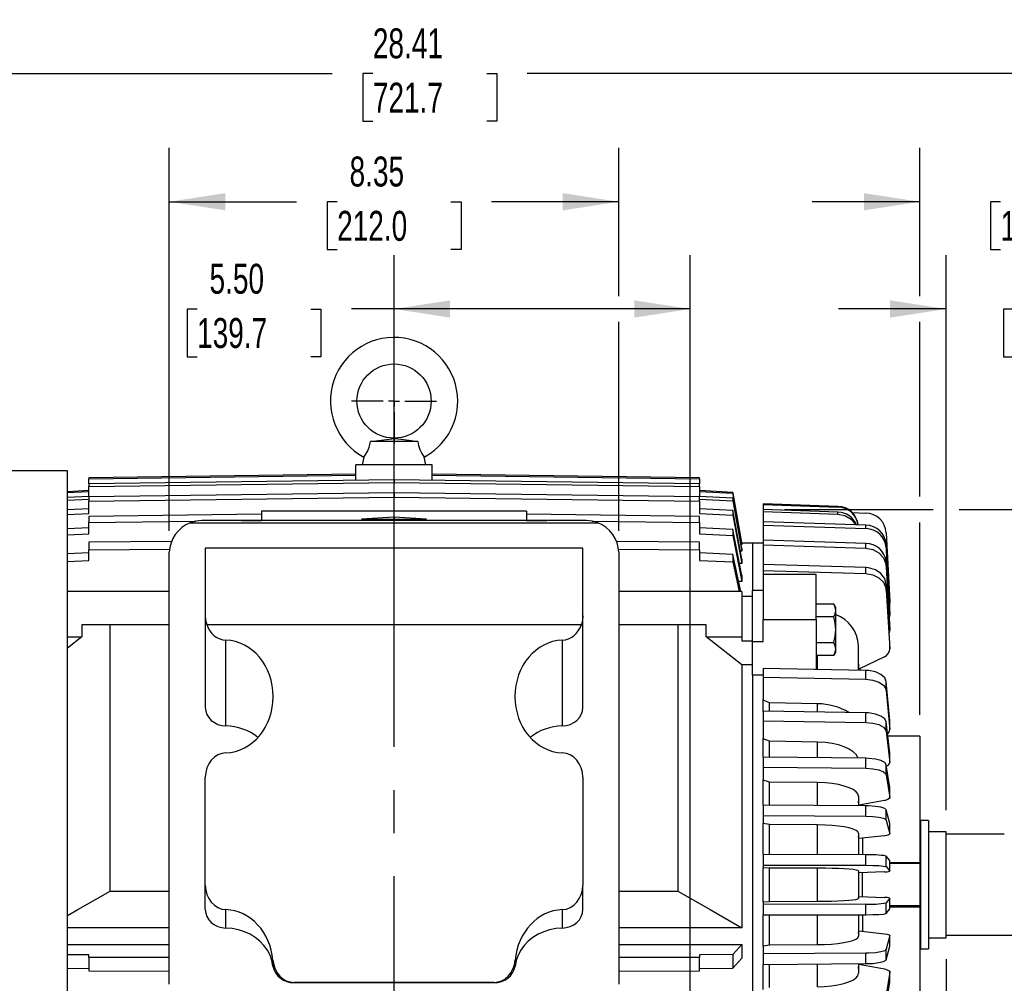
# Model space of a CAD drawing. Header units: inches. Extents: x 0 to 88, y 0 to 68.
# Tile 4 of 18: x 11.4 to 29.7, y 23.3 to 41.1. Entities that reach past the tile are written whole.
import ezdxf

# ---------------------------------------------------------------- set-up
doc = ezdxf.new("R2010")
doc.units = ezdxf.units.IN
doc.header["$LTSCALE"] = 8
doc.header["$MEASUREMENT"] = 0
doc.linetypes.add('CENTERX2', pattern=[0.8, 0.5, -0.1, 0.1, -0.1])
doc.layers.add('CENTER', color=40, linetype='CENTERX2')
doc.layers.add('DIMENSIONS', color=140, linetype='Continuous', lineweight=25)
doc.styles.add('SLDTEXTSTYLE0', font='TXT', dxfattribs={"width": 0.7})
doc.dimstyles.new('SLDDIMSTYLE1', dxfattribs={"dimtxt": 0.555556, "dimasz": 1.04, "dimexe": 0, "dimexo": 0.0625, "dimgap": 0.138889, "dimtad": 0, "dimtih": 1, "dimtoh": 1, "dimrnd": 1e-09, "dimzin": 4, "dimdsep": 46, "dimtxsty": 'SLDTEXTSTYLE0', "dimsah": 1, "dimcen": 0.09, "dimadec": 0, "dimazin": 1, "dimtfac": 1, "dimtofl": 0, "dimtmove": 0, "dimatfit": 3, "dimfxl": 0, "dimfrac": 2, "dimtolj": 1, "dimtzin": 12, "dimarcsym": 0})
doc.dimstyles.new('SLDDIMSTYLE2', dxfattribs={"dimtxt": 0.555556, "dimasz": 1.04, "dimexe": 0, "dimexo": 0.0625, "dimgap": 0.138889, "dimtad": 0, "dimtih": 1, "dimtoh": 1, "dimrnd": 1e-09, "dimzin": 12, "dimdsep": 46, "dimtxsty": 'SLDTEXTSTYLE0', "dimsah": 1, "dimcen": 0.09, "dimadec": 0, "dimazin": 3, "dimtfac": 1, "dimtofl": 0, "dimtmove": 0, "dimatfit": 3, "dimfxl": 0, "dimfrac": 2, "dimtolj": 1, "dimtzin": 12, "dimarcsym": 0})
doc.dimstyles.new('SLDDIMSTYLE3', dxfattribs={"dimtxt": 0.555556, "dimasz": 1.04, "dimexe": 0, "dimexo": 0.0625, "dimgap": 0.138889, "dimtad": 0, "dimtih": 1, "dimtoh": 1, "dimrnd": 1e-09, "dimzin": 12, "dimdsep": 46, "dimtxsty": 'SLDTEXTSTYLE0', "dimsah": 1, "dimcen": 0.09, "dimadec": 0, "dimazin": 3, "dimtfac": 1, "dimtmove": 0, "dimatfit": 0, "dimfxl": 0, "dimfrac": 2, "dimtolj": 1, "dimtzin": 12, "dimarcsym": 0})

# ---------------------------------------------------------------- blocks, each defined once
blk = doc.blocks.new('_D_1')
at = {"layer": 'DIMENSIONS'}
for p, q in [((18.322, 29.479), (18.322, 36.767)), ((23.822, 21.031), (23.822, 36.767)), ((14.665, 35.766), (14.478, 35.766)), ((14.478, 35.766), (14.478, 34.882)), ((16.778, 35.766), (16.965, 35.766)), ((16.965, 35.766), (16.965, 34.882)), ((18.322, 35.767), (17.531, 35.767)), ((23.822, 35.767), (18.322, 35.767)), ((14.478, 34.882), (14.665, 34.882)), ((16.965, 34.882), (16.778, 34.882))]:
    blk.add_line(p, q, dxfattribs=at)
for points in [[(18.322, 35.767), (19.362, 35.607), (19.362, 35.927)], [(23.822, 35.767), (22.782, 35.927), (22.782, 35.607)]]:
    blk.add_solid(points, dxfattribs=at)
at = {"layer": 'DIMENSIONS', "char_height": 0.5556, "attachment_point": 1, "style": 'SLDTEXTSTYLE0'}
for s, insert in [('5.50', (14.896, 36.606)), ('139.7', (14.665, 35.599))]:
    blk.add_mtext(s, dxfattribs=dict(at, insert=insert))
blk = doc.blocks.new('_D_2')
at = {"layer": 'DIMENSIONS'}
for p, q in [((28.572, 23.698), (28.572, 14.076)), ((23.822, 15.663), (23.822, 14.076)), ((23.822, 15.076), (28.572, 15.076)), ((28.572, 15.076), (29.231, 15.076)), ((29.984, 15.075), (29.798, 15.075)), ((29.798, 15.075), (29.798, 14.191)), ((32.098, 15.075), (32.284, 15.075)), ((32.284, 15.075), (32.284, 14.191)), ((29.798, 14.191), (29.984, 14.191)), ((32.284, 14.191), (32.098, 14.191))]:
    blk.add_line(p, q, dxfattribs=at)
for points in [[(23.822, 15.076), (24.862, 14.916), (24.862, 15.236)], [(28.572, 15.076), (27.532, 15.236), (27.532, 14.916)]]:
    blk.add_solid(points, dxfattribs=at)
at = {"layer": 'DIMENSIONS', "char_height": 0.5556, "attachment_point": 1, "style": 'SLDTEXTSTYLE0'}
for s, insert in [('4.75', (30.215, 15.915)), ('120.7', (29.984, 14.907))]:
    blk.add_mtext(s, dxfattribs=dict(at, insert=insert))
blk = doc.blocks.new('_D_5')
at = {"layer": 'DIMENSIONS'}
for p, q in [((25.572, 32.044), (28.332, 32.044)), ((28.812, 32.044), (32.952, 32.044)), ((33.432, 32.044), (35.781, 32.044)), ((34.781, 32.044), (34.781, 26.376)), ((33.852, 25.366), (33.665, 25.366)), ((33.665, 25.366), (33.665, 24.482)), ((35.965, 25.366), (36.152, 25.366)), ((36.152, 25.366), (36.152, 24.482)), ((33.665, 24.482), (33.852, 24.482)), ((34.781, 18.689), (34.781, 24.358)), ((36.152, 24.482), (35.965, 24.482)), ((25.572, 18.689), (28.332, 18.689)), ((28.812, 18.689), (35.781, 18.689))]:
    blk.add_line(p, q, dxfattribs=at)
for points in [[(34.781, 32.044), (34.621, 31.004), (34.941, 31.004)], [(34.781, 18.689), (34.941, 19.729), (34.621, 19.729)]]:
    blk.add_solid(points, dxfattribs=at)
at = {"layer": 'DIMENSIONS', "char_height": 0.5556, "attachment_point": 1, "style": 'SLDTEXTSTYLE0'}
for s, insert in [('13.35', (33.852, 26.206)), ('339.2', (33.852, 25.198))]:
    blk.add_mtext(s, dxfattribs=dict(at, insert=insert))
blk = doc.blocks.new('_D_7')
at = {"layer": 'DIMENSIONS'}
for p, q in [((14.148, 31.652), (14.148, 38.757)), ((22.495, 36.007), (22.495, 38.757)), ((14.148, 37.757), (16.512, 37.757)), ((17.265, 37.756), (17.078, 37.756)), ((17.078, 37.756), (17.078, 36.872)), ((19.378, 37.756), (19.565, 37.756)), ((19.565, 37.756), (19.565, 36.872)), ((22.495, 37.757), (20.131, 37.757)), ((17.078, 36.872), (17.265, 36.872)), ((19.565, 36.872), (19.378, 36.872)), ((22.495, 31.652), (22.495, 35.527))]:
    blk.add_line(p, q, dxfattribs=at)
for points in [[(14.148, 37.757), (15.188, 37.597), (15.188, 37.917)], [(22.495, 37.757), (21.455, 37.917), (21.455, 37.597)]]:
    blk.add_solid(points, dxfattribs=at)
at = {"layer": 'DIMENSIONS', "char_height": 0.5556, "attachment_point": 1, "style": 'SLDTEXTSTYLE0'}
for s, insert in [('8.35', (17.496, 38.596)), ('212.0', (17.265, 37.588))]:
    blk.add_mtext(s, dxfattribs=dict(at, insert=insert))
blk = doc.blocks.new('_D_8')
at = {"layer": 'DIMENSIONS'}
for p, q in [((4.778, 32.113), (4.778, 41.136)), ((33.192, 26.324), (33.192, 41.136)), ((4.778, 40.136), (17.175, 40.136)), ((17.928, 40.135), (17.742, 40.135)), ((17.742, 40.135), (17.742, 39.251)), ((20.042, 40.135), (20.228, 40.135)), ((20.228, 40.135), (20.228, 39.251)), ((33.192, 40.136), (20.794, 40.136)), ((17.742, 39.251), (17.928, 39.251)), ((20.228, 39.251), (20.042, 39.251))]:
    blk.add_line(p, q, dxfattribs=at)
for points in [[(4.778, 40.136), (5.818, 39.976), (5.818, 40.296)], [(33.192, 40.136), (32.152, 40.296), (32.152, 39.976)]]:
    blk.add_solid(points, dxfattribs=at)
at = {"layer": 'DIMENSIONS', "char_height": 0.5556, "attachment_point": 1, "style": 'SLDTEXTSTYLE0'}
for s, insert in [('28.41', (17.928, 40.975)), ('721.7', (17.928, 39.967))]:
    blk.add_mtext(s, dxfattribs=dict(at, insert=insert))
blk = doc.blocks.new('_D_9')
at = {"layer": 'DIMENSIONS'}
for p, q in [((28.085, 36.007), (28.085, 38.757)), ((33.192, 32.284), (33.192, 38.757)), ((28.085, 37.757), (26.085, 37.757)), ((29.582, 37.756), (29.395, 37.756)), ((29.395, 37.756), (29.395, 36.872)), ((31.695, 37.756), (31.882, 37.756)), ((31.882, 37.756), (31.882, 36.872)), ((33.192, 37.757), (35.192, 37.757)), ((29.395, 36.872), (29.582, 36.872)), ((31.882, 36.872), (31.695, 36.872)), ((28.085, 32.284), (28.085, 35.527)), ((28.085, 28.238), (28.085, 31.804)), ((33.192, 26.324), (33.192, 31.804))]:
    blk.add_line(p, q, dxfattribs=at)
for points in [[(28.085, 37.757), (27.045, 37.917), (27.045, 37.597)], [(33.192, 37.757), (34.232, 37.597), (34.232, 37.917)]]:
    blk.add_solid(points, dxfattribs=at)
at = {"layer": 'DIMENSIONS', "char_height": 0.5556, "attachment_point": 1, "style": 'SLDTEXTSTYLE0'}
for s, insert in [('5.11', (29.813, 38.596)), ('129.7', (29.582, 37.588))]:
    blk.add_mtext(s, dxfattribs=dict(at, insert=insert))
blk = doc.blocks.new('_D_10')
at = {"layer": 'DIMENSIONS'}
for p, q in [((28.572, 26.466), (28.572, 36.767)), ((33.192, 26.324), (33.192, 36.767)), ((28.572, 35.767), (26.572, 35.767)), ((29.825, 35.766), (29.638, 35.766)), ((29.638, 35.766), (29.638, 34.882)), ((31.938, 35.766), (32.125, 35.766)), ((32.125, 35.766), (32.125, 34.882)), ((33.192, 35.767), (35.192, 35.767)), ((29.638, 34.882), (29.825, 34.882)), ((32.125, 34.882), (31.938, 34.882))]:
    blk.add_line(p, q, dxfattribs=at)
for points in [[(28.572, 35.767), (27.532, 35.927), (27.532, 35.607)], [(33.192, 35.767), (34.232, 35.607), (34.232, 35.927)]]:
    blk.add_solid(points, dxfattribs=at)
at = {"layer": 'DIMENSIONS', "char_height": 0.5556, "attachment_point": 1, "style": 'SLDTEXTSTYLE0'}
for s, insert in [('4.62', (30.056, 36.606)), ('117.4', (29.825, 35.599))]:
    blk.add_mtext(s, dxfattribs=dict(at, insert=insert))
blk = doc.blocks.new('SW_CENTERMARKSYMBOL_0')
at = {"layer": 'CENTER', "color": 0}
for p, q in [((0, 0.2), (0, 0.789)), ((-0.2, 0), (-0.789, 0)), ((0, 0), (-0.1, 0)), ((0, 0), (0, 0.1)), ((0, 0), (0, -0.1)), ((0, 0), (0.1, 0)), ((0.2, 0), (0.789, 0)), ((0, -0.2), (0, -0.789))]:
    blk.add_line(p, q, dxfattribs=at)

msp = doc.modelspace()

# ---------------------------------------------------------------- linework, layer by layer
for p, q in [((18.7604, 33.3102), (17.8828, 33.3102)), ((17.7611, 33.0186), (17.731, 32.8771)), ((18.9121, 32.8771), (18.8821, 33.0186)), ((12.2586, 32.763), (8.2015, 32.763)), ((12.2586, 21.1055), (12.2586, 32.763)), ((17.6129, 32.5872), (17.6129, 32.8771)), ((18.3216, 32.8771), (17.6129, 32.8771)), ((18.3216, 32.5968), (18.3216, 32.8771)), ((19.0302, 32.8771), (18.3216, 32.8771)), ((19.0302, 32.5872), (19.0302, 32.8771)), ((17.6129, 32.7008), (12.6523, 32.632)), ((12.6523, 32.6153), (17.6129, 32.6841)), ((12.6523, 32.632), (12.6523, 32.6153)), ((12.6523, 32.5196), (12.6523, 32.6153)), ((18.3216, 32.5968), (12.6523, 32.5196)), ((12.6523, 32.4697), (18.3216, 32.5469)), ((23.9909, 32.5196), (18.3216, 32.5968)), ((18.3216, 32.5968), (18.3216, 32.5469)), ((18.3216, 32.5469), (23.9909, 32.4697)), ((23.9909, 32.632), (19.0302, 32.7008)), ((19.0302, 32.6841), (23.9909, 32.6153)), ((23.9909, 32.6153), (23.9909, 32.632)), ((23.9909, 32.6153), (23.9909, 32.5196)), ((12.6523, 32.3963), (12.2586, 32.3757)), ((12.2586, 32.359), (12.6523, 32.3795)), ((12.6523, 32.5196), (12.6523, 32.4697)), ((12.6523, 32.2799), (12.6523, 32.4697)), ((23.9909, 32.4697), (23.9909, 32.5196)), ((23.9909, 32.4697), (23.9909, 32.2799)), ((24.6104, 32.3639), (23.9909, 32.3963)), ((23.9909, 32.3795), (24.6104, 32.3471)), ((24.6104, 32.3639), (24.6104, 32.3471)), ((24.7783, 31.414), (24.6104, 32.3639)), ((12.6523, 32.2879), (12.2586, 32.2676)), ((12.2586, 32.2177), (12.6523, 32.2379)), ((18.3216, 32.3544), (12.6523, 32.2799)), ((12.6523, 32.2799), (12.6523, 32.1976)), ((12.6523, 32.1976), (18.3216, 32.2722)), ((12.6523, 31.9739), (12.6523, 32.1976)), ((23.9909, 32.2799), (18.3216, 32.3544)), ((18.3216, 32.3544), (18.3216, 32.2722)), ((18.3216, 32.2722), (23.9909, 32.1976)), ((24.6104, 32.256), (23.9909, 32.2879)), ((23.9909, 32.1976), (23.9909, 32.2799)), ((23.9909, 32.2379), (24.6104, 32.2061)), ((23.9909, 32.1976), (23.9909, 31.9739)), ((24.6104, 32.3471), (24.7783, 31.3972)), ((24.6104, 32.256), (24.6104, 32.2061)), ((24.7783, 31.3224), (24.6104, 32.256)), ((24.6104, 32.2061), (24.7783, 31.2724)), ((12.6523, 32.0562), (12.2586, 32.0366)), ((15.8609, 32.0155), (15.8609, 31.8391)), ((20.7822, 32.0155), (15.8609, 32.0155)), ((20.7822, 32.0155), (20.7822, 31.8391)), ((24.6104, 32.0254), (23.9909, 32.0562)), ((24.6104, 32.0254), (24.6104, 31.9431)), ((24.7783, 31.124), (24.6104, 32.0254)), ((25.172, 32.1522), (25.172, 32.1393)), ((26.5637, 32.1037), (25.172, 32.1522)), ((25.172, 32.1393), (25.172, 32.0441)), ((25.172, 32.1393), (26.5637, 32.0908)), ((26.5637, 31.9964), (25.172, 32.0441)), ((25.172, 32.0441), (25.172, 32.0057)), ((25.172, 32.0057), (25.172, 31.8169)), ((25.172, 32.0057), (26.5637, 31.958)), ((26.5637, 32.0908), (26.5637, 32.1037)), ((26.5637, 31.958), (26.5637, 31.9964)), ((12.2586, 31.9544), (12.6523, 31.9739)), ((15.8609, 31.957), (12.6523, 31.917)), ((12.6523, 31.917), (12.6523, 31.8038)), ((12.6523, 31.8038), (14.6422, 31.8286)), ((21.8898, 31.8391), (14.7533, 31.8391)), ((15.4878, 31.8391), (15.8609, 31.8438)), ((18.3216, 31.9013), (17.7204, 31.867)), ((17.7204, 31.867), (18.3216, 31.8745)), ((17.7204, 31.867), (18.9227, 31.867)), ((18.9227, 31.867), (18.3216, 31.9013)), ((18.3216, 31.9013), (18.3216, 31.8745)), ((18.3216, 31.8745), (18.9227, 31.867)), ((23.9909, 31.917), (20.7822, 31.957)), ((20.7822, 31.8438), (21.1553, 31.8391)), ((22.0009, 31.8286), (23.9909, 31.8038)), ((23.9909, 31.9739), (24.6104, 31.9431)), ((23.9909, 31.8038), (23.9909, 31.917)), ((24.6104, 31.9431), (24.7783, 31.0417)), ((27.0794, 31.7538), (25.172, 31.8169)), ((25.172, 31.8169), (25.172, 31.7536)), ((26.8244, 31.9875), (27.0794, 31.9788)), ((12.6523, 31.7051), (12.2586, 31.6866)), ((12.6523, 31.5919), (12.6523, 31.8038)), ((14.5378, 31.7998), (22.1053, 31.7998)), ((23.9909, 31.8038), (23.9909, 31.5919)), ((24.6104, 31.676), (23.9909, 31.7051)), ((24.6104, 31.676), (24.6104, 31.5628)), ((24.7783, 30.8222), (24.6104, 31.676)), ((25.172, 31.7536), (25.172, 31.4744)), ((25.172, 31.7536), (27.0794, 31.6905)), ((27.0794, 31.6905), (27.0794, 31.7538)), ((12.2586, 31.5734), (12.6523, 31.5919)), ((14.1933, 31.455), (12.6523, 31.4372)), ((23.9909, 31.4372), (22.4492, 31.455)), ((23.9909, 31.5919), (24.6104, 31.5628)), ((24.6104, 31.5628), (24.7783, 30.709)), ((25.172, 31.4744), (25.172, 31.3874)), ((27.0794, 31.4147), (25.172, 31.4744)), ((27.4588, 31.6121), (27.5241, 30.3315)), ((12.6523, 31.4372), (12.6523, 31.295)), ((12.6523, 31.295), (14.1582, 31.3124)), ((12.6523, 31.0986), (12.6523, 31.295)), ((14.8224, 31.3289), (14.8176, 31.3242)), ((14.8176, 31.3242), (14.8176, 30.0696)), ((21.8207, 31.3289), (14.8224, 31.3289)), ((21.8255, 31.3242), (21.8207, 31.3289)), ((21.8255, 30.0696), (21.8255, 31.3242)), ((22.4854, 31.3124), (23.9909, 31.295)), ((23.9909, 31.295), (23.9909, 31.4372)), ((23.9909, 31.295), (23.9909, 31.0986)), ((24.7783, 31.2724), (24.7506, 31.2724)), ((24.7783, 31.3972), (24.7648, 31.3972)), ((24.9751, 31.4205), (24.7771, 31.4205)), ((24.7783, 31.414), (24.7783, 31.3972)), ((24.7783, 31.3224), (24.7783, 31.2724)), ((25.172, 31.4205), (24.9751, 31.4205)), ((24.9751, 31.4205), (24.9751, 30.5432)), ((25.172, 31.3874), (25.172, 31.0226)), ((25.172, 31.3874), (27.0794, 31.3276)), ((27.0794, 31.3276), (27.0794, 31.4147)), ((27.4588, 31.3365), (27.4588, 31.3998)), ((27.5241, 30.1634), (27.4588, 31.3998)), ((27.4588, 31.3365), (27.5241, 30.1002)), ((12.6523, 31.2407), (12.2586, 31.2236)), ((12.2586, 31.0814), (12.6523, 31.0986)), ((14.1483, 23.2394), (14.1483, 31.2518)), ((22.4948, 31.2518), (22.4948, 23.2394)), ((24.6104, 31.2137), (23.9909, 31.2407)), ((23.9909, 31.0986), (24.6104, 31.0716)), ((24.6104, 31.2137), (24.6104, 31.0716)), ((24.7569, 30.523), (24.6104, 31.2137)), ((24.7783, 31.124), (24.7783, 31.0417)), ((27.4588, 30.9923), (27.4588, 31.0794)), ((27.5241, 29.9084), (27.4588, 31.0794)), ((24.6104, 31.0716), (24.7268, 30.523)), ((24.7783, 31.0417), (24.7351, 31.0417)), ((25.172, 31.0226), (25.172, 30.9132)), ((27.0794, 30.9672), (25.172, 31.0226)), ((25.172, 30.9132), (25.172, 30.8421)), ((25.172, 30.9132), (27.0794, 30.8578)), ((27.0794, 30.8578), (27.0794, 30.9672)), ((27.4588, 30.9923), (27.5241, 29.8213)), ((24.7783, 30.8222), (24.7783, 30.709)), ((26.1562, 30.8421), (25.172, 30.8421)), ((25.172, 30.8421), (25.172, 30.007)), ((26.1562, 30.007), (26.1562, 30.8421)), ((24.7783, 30.709), (24.7175, 30.709)), ((25.172, 30.5432), (24.9751, 30.5432)), ((24.9751, 29.5979), (24.9751, 30.5432)), ((27.4588, 30.547), (27.4588, 30.6564)), ((27.5241, 29.5707), (27.4588, 30.6564)), ((27.4588, 30.547), (27.5241, 29.4614)), ((14.1483, 30.523), (12.2586, 30.523)), ((24.7783, 30.523), (22.4948, 30.523)), ((24.7783, 30.523), (24.7783, 29.6834)), ((24.9751, 30.4342), (24.7783, 30.4342)), ((26.4835, 30.2918), (26.1562, 30.2918)), ((26.5204, 30.2279), (26.4835, 30.2918)), ((26.5204, 30.1725), (26.5204, 30.2279)), ((26.5204, 29.8145), (26.5204, 30.1725)), ((27.5241, 30.3315), (27.5179, 30.2807)), ((27.5241, 30.1002), (27.5241, 30.1634)), ((27.5244, 30.2835), (27.5244, 30.3219)), ((14.8176, 30.0696), (14.8176, 28.3702)), ((21.8255, 28.3702), (21.8255, 30.0696)), ((25.172, 30.007), (26.1562, 30.007)), ((25.172, 29.5979), (25.172, 30.007)), ((26.4835, 30.0531), (26.1562, 30.0531)), ((26.1562, 30.007), (26.1562, 29.0775)), ((27.5241, 30.1002), (27.5167, 30.0413)), ((27.5244, 30.0908), (27.5244, 30.1541)), ((12.5256, 29.9047), (12.5256, 29.6834)), ((13.0542, 29.9047), (12.5256, 29.9047)), ((14.1483, 29.9047), (13.0542, 29.9047)), ((13.0542, 24.9647), (13.0542, 29.9047)), ((14.8438, 29.9116), (21.7993, 29.9116)), ((23.589, 29.9047), (22.4948, 29.9047)), ((23.589, 29.9047), (23.589, 24.9647)), ((24.1176, 29.9047), (23.589, 29.9047)), ((24.1176, 29.6834), (24.1176, 29.9047)), ((26.5204, 29.4565), (26.5204, 29.8145)), ((27.5241, 29.9084), (27.5201, 29.8784)), ((27.5241, 29.8213), (27.5241, 29.9084)), ((27.5244, 29.8125), (27.5244, 29.8996)), ((12.5256, 29.6834), (12.2586, 29.4736)), ((12.2586, 29.6834), (12.5256, 29.6834)), ((15.1994, 28.0294), (15.1994, 29.6203)), ((21.4437, 29.6203), (21.4437, 28.0294)), ((24.7783, 29.1641), (24.1176, 29.6834)), ((24.1176, 29.6834), (24.7783, 29.6834)), ((24.7783, 29.6834), (24.7783, 29.6055)), ((24.7783, 29.6055), (24.9751, 29.6055)), ((24.9751, 29.5979), (25.172, 29.5979)), ((24.9751, 28.9724), (24.9751, 29.5979)), ((26.1562, 29.5758), (26.4835, 29.5758)), ((26.5204, 29.4011), (26.5204, 29.4565)), ((26.9436, 29.0622), (26.9436, 29.5183)), ((27.5241, 29.4614), (27.5241, 29.5707)), ((27.5244, 29.4531), (27.5244, 29.5627)), ((26.4835, 29.3371), (26.1562, 29.3371)), ((26.1837, 29.0775), (26.1837, 29.3371)), ((26.4835, 29.3371), (26.5204, 29.4011)), ((26.951, 29.0834), (26.9436, 29.282)), ((27.4259, 29.3114), (26.951, 29.0834)), ((24.7783, 29.1641), (24.7783, 24.2805)), ((24.9751, 29.1641), (24.7783, 29.1641)), ((25.172, 29.0966), (25.172, 28.9329)), ((27.0794, 29.0596), (25.172, 29.0966)), ((26.9786, 29.0616), (26.9776, 29.0961)), ((24.9751, 28.9724), (24.9751, 21.1913)), ((25.172, 28.9724), (24.9751, 28.9724)), ((25.172, 28.9329), (27.0794, 28.8959)), ((25.172, 28.9329), (25.172, 28.5211)), ((27.0794, 28.8959), (27.0794, 29.0596)), ((27.4588, 28.6882), (27.4588, 28.8519)), ((27.5241, 28.1265), (27.4588, 28.8519)), ((25.172, 28.3043), (25.172, 28.5211)), ((27.4588, 28.6882), (27.5241, 27.9629)), ((25.2901, 28.4555), (25.172, 28.5102)), ((26.1837, 28.4382), (25.2901, 28.4555)), ((25.2901, 28.302), (25.2901, 28.4555)), ((26.1837, 28.2881), (26.1837, 28.4382)), ((25.172, 28.3011), (25.172, 28.1246)), ((27.0794, 28.2717), (25.172, 28.3011)), ((27.0794, 28.0951), (27.0794, 28.2717)), ((25.172, 28.1246), (27.0794, 28.0951)), ((25.172, 28.1246), (25.172, 27.7967)), ((27.4588, 27.9298), (27.4588, 28.1063)), ((27.5241, 27.5288), (27.4588, 28.1063)), ((27.5241, 27.9629), (27.5241, 28.1265)), ((27.5244, 27.9574), (27.5244, 28.1212)), ((25.172, 27.4506), (25.172, 27.7967)), ((25.2901, 27.7445), (25.172, 27.788)), ((27.4588, 27.9298), (27.5241, 27.3523)), ((28.0854, 27.8378), (27.4892, 27.8378)), ((28.0854, 27.8378), (28.0854, 25.4953)), ((26.1837, 27.7307), (25.2901, 27.7445)), ((25.2901, 27.4519), (25.2901, 27.7445)), ((26.1837, 27.4418), (26.1837, 27.7307)), ((25.172, 27.4506), (25.172, 27.2642)), ((27.0794, 27.4292), (25.172, 27.4506)), ((27.0794, 27.2427), (27.0794, 27.4292)), ((27.5241, 27.3523), (27.5241, 27.5288)), ((27.5244, 27.3478), (27.5244, 27.5246)), ((25.172, 27.2642), (25.172, 27.0259)), ((25.172, 27.2642), (27.0794, 27.2427)), ((27.4588, 27.1226), (27.4588, 27.309)), ((27.5241, 26.8893), (27.4588, 27.309)), ((14.8176, 25.074), (14.8176, 27.0756)), ((21.8255, 27.0756), (21.8255, 25.074)), ((27.4588, 27.1226), (27.5241, 26.7029)), ((25.172, 26.5595), (25.172, 27.0259)), ((25.2901, 26.9879), (25.172, 27.0196)), ((26.1837, 26.9779), (25.2901, 26.9879)), ((25.2901, 26.5601), (25.2901, 26.9879)), ((26.1837, 26.554), (26.1837, 26.9779)), ((27.5241, 26.7029), (27.5241, 26.8893)), ((27.5244, 26.6996), (27.5244, 26.8861)), ((26.9436, 26.7249), (26.9436, 26.5474)), ((25.172, 26.5595), (25.172, 26.3664)), ((27.0794, 26.5465), (25.172, 26.5595)), ((26.951, 26.5568), (26.9436, 26.6335)), ((27.4259, 26.6449), (26.951, 26.5568)), ((27.0163, 26.5703), (27.0163, 26.5489)), ((27.0794, 26.3534), (27.0794, 26.5465)), ((25.172, 26.3664), (25.172, 26.2218)), ((25.172, 26.3664), (27.0794, 26.3534)), ((27.4588, 26.2805), (27.4588, 26.4735)), ((27.5241, 26.2188), (27.4588, 26.4735)), ((25.172, 25.6431), (25.172, 26.2218)), ((25.2901, 26.1987), (25.172, 26.2179)), ((26.1837, 26.1927), (25.2901, 26.1987)), ((25.2901, 25.6431), (25.2901, 26.1987)), ((26.1837, 25.641), (26.1837, 26.1927)), ((27.4588, 26.2805), (27.5241, 26.0257)), ((27.5241, 26.0257), (27.5241, 26.2188)), ((27.5244, 26.0238), (27.5244, 26.217)), ((28.0997, 26.2728), (28.0854, 26.2194)), ((28.244, 26.2728), (28.0997, 26.2728)), ((28.0997, 23.8909), (28.0997, 26.2728)), ((28.244, 26.2728), (28.244, 23.8909)), ((26.9436, 26.0391), (26.9436, 25.639)), ((26.951, 25.9371), (26.9436, 25.9836)), ((27.4259, 25.9906), (26.951, 25.9371)), ((28.5716, 26.0661), (28.244, 26.0661)), ((28.5716, 24.0976), (28.5716, 26.0661)), ((29.6513, 26.0194), (28.5716, 26.0194)), ((27.0163, 25.9453), (27.0163, 25.6401)), ((25.172, 25.6431), (25.172, 25.4467)), ((27.0794, 25.6387), (25.172, 25.6431)), ((27.0794, 25.4423), (27.0794, 25.6387)), ((27.4588, 25.4178), (27.4588, 25.6143)), ((27.5241, 25.5289), (27.4588, 25.6143)), ((25.172, 25.4467), (27.0794, 25.4423)), ((25.172, 25.4467), (25.172, 25.3982)), ((27.4588, 25.4178), (27.5241, 25.3325)), ((27.5241, 25.3325), (27.5241, 25.5289)), ((27.5244, 25.3317), (27.5244, 25.5284)), ((27.5244, 25.4953), (28.0854, 25.4953)), ((28.0854, 25.4756), (27.5244, 25.4756)), ((28.0854, 25.4953), (28.0854, 25.4756)), ((28.0854, 25.4756), (28.0854, 24.6882)), ((25.172, 24.7656), (25.172, 25.3982)), ((25.2901, 25.3904), (25.172, 25.3969)), ((26.1837, 25.3884), (25.2901, 25.3904)), ((25.2901, 24.7733), (25.2901, 25.3904)), ((26.1837, 24.7753), (26.1837, 25.3884)), ((26.9436, 25.3369), (26.9436, 24.8268)), ((26.951, 25.3027), (26.9436, 25.3183)), ((27.4259, 25.3207), (26.951, 25.3027)), ((27.0102, 25.3054), (27.0102, 24.8584)), ((14.8176, 24.6197), (14.8176, 25.074)), ((21.8255, 24.6197), (21.8255, 25.074)), ((13.0542, 24.9647), (14.1483, 24.9647)), ((22.4948, 24.9647), (23.589, 24.9647)), ((26.9436, 24.8454), (26.951, 24.861)), ((26.951, 24.861), (27.4259, 24.8431)), ((25.172, 24.7669), (25.2901, 24.7733)), ((25.172, 24.7656), (25.172, 24.7171)), ((27.0794, 24.7215), (25.172, 24.7171)), ((25.172, 24.7171), (25.172, 24.5207)), ((25.2901, 24.7733), (26.1837, 24.7753)), ((27.0794, 24.525), (27.0794, 24.7215)), ((27.5241, 24.8313), (27.4588, 24.7459)), ((27.4588, 24.5495), (27.4588, 24.7459)), ((27.5241, 24.6349), (27.5241, 24.8313)), ((27.5244, 24.6353), (27.5244, 24.8319)), ((28.0854, 24.6882), (27.5244, 24.6882)), ((28.0854, 24.6882), (28.0854, 24.6685)), ((15.1994, 24.2789), (15.1994, 24.6196)), ((21.4437, 24.6196), (21.4437, 24.2789)), ((25.172, 24.5207), (27.0794, 24.525)), ((25.172, 23.942), (25.172, 24.5207)), ((25.2901, 23.965), (25.2901, 24.5208)), ((26.1837, 23.9711), (26.1837, 24.5228)), ((26.9436, 24.5247), (26.9436, 24.1246)), ((27.0163, 24.5235), (27.0163, 24.2179)), ((27.4588, 24.5495), (27.5241, 24.6349)), ((28.0854, 24.6685), (27.5244, 24.6685)), ((28.0854, 24.6685), (28.0854, 22.326)), ((14.1483, 24.2805), (12.2586, 24.2805)), ((24.7783, 24.2805), (22.4948, 24.2805)), ((26.9436, 24.1801), (26.951, 24.2267)), ((26.951, 24.2267), (27.4259, 24.1732)), ((27.5241, 24.138), (27.4588, 23.8833)), ((27.5241, 23.9449), (27.5241, 24.138)), ((27.5244, 23.9468), (27.5244, 24.14)), ((28.5716, 24.1444), (33.1326, 24.1444)), ((12.2586, 23.971), (14.1483, 23.971)), ((22.4948, 23.971), (24.7783, 23.971)), ((24.7783, 23.971), (24.6104, 23.7853)), ((24.7783, 23.971), (24.7783, 23.72)), ((25.172, 23.9458), (25.2901, 23.965)), ((25.2901, 23.965), (26.1837, 23.9711)), ((28.244, 24.0976), (28.5716, 24.0976)), ((12.6523, 23.779), (12.2586, 23.783)), ((12.6523, 23.7329), (12.6523, 23.779)), ((24.6104, 23.7853), (23.9909, 23.779)), ((23.9909, 23.779), (23.9909, 23.7329)), ((24.6104, 23.7853), (24.6104, 23.5343)), ((25.172, 23.942), (25.172, 23.7974)), ((27.0794, 23.8103), (25.172, 23.7974)), ((25.172, 23.7974), (25.172, 23.6043)), ((27.0794, 23.6173), (27.0794, 23.8103)), ((27.4588, 23.6902), (27.5241, 23.9449)), ((27.4588, 23.6902), (27.4588, 23.8833)), ((28.0854, 23.9443), (28.0997, 23.8909)), ((28.0997, 23.8909), (28.244, 23.8909)), ((14.1483, 23.7288), (12.6523, 23.7329)), ((12.6523, 23.7329), (12.6523, 23.4819)), ((16.0729, 23.679), (16.0729, 23.5735)), ((20.5702, 23.5735), (20.5702, 23.679)), ((23.9909, 23.7329), (22.4948, 23.7288)), ((23.9909, 23.4819), (23.9909, 23.7329)), ((24.6104, 23.5343), (24.7783, 23.72)), ((25.172, 23.6043), (27.0794, 23.6173)), ((25.172, 23.1379), (25.172, 23.6043)), ((25.2901, 23.1758), (25.2901, 23.6038)), ((26.1837, 23.1859), (26.1837, 23.6099)), ((26.9436, 23.6164), (26.9436, 23.4388)), ((26.9436, 23.5302), (26.951, 23.607)), ((26.951, 23.607), (27.4259, 23.5188)), ((27.0163, 23.6156), (27.0163, 23.5944)), ((12.2586, 23.532), (12.6523, 23.528)), ((12.6523, 23.4819), (14.1483, 23.4778)), ((22.4948, 23.4778), (23.9909, 23.4819)), ((23.9909, 23.528), (24.6104, 23.5343)), ((27.5241, 23.4609), (27.4588, 23.0412)), ((27.5241, 23.2745), (27.5241, 23.4609)), ((27.5244, 23.2776), (27.5244, 23.4642)), ((20.1785, 23.2699), (16.4647, 23.2699)), ((16.4647, 23.2667), (16.4647, 23.2699)), ((16.4647, 23.2667), (20.1785, 23.2667)), ((20.1785, 23.2667), (20.1785, 23.2699)), ((27.4588, 22.8548), (27.5241, 23.2745))]:
    msp.add_line(p, q)
at = {"flags": 128}
for points in [[(17.7628, 33.0209), (17.7617, 33.0195), (17.7743, 33.0366), (17.8001, 33.075), (17.8323, 33.1331), (17.861, 33.2043), (17.8786, 33.2785), (17.8828, 33.3102)], [(17.8828, 33.3102), (18.0355, 33.3283), (18.184, 33.3471), (18.2775, 33.359), (18.3003, 33.3614), (18.3156, 33.3624), (18.3283, 33.3623), (18.3508, 33.3606), (18.4445, 33.349), (18.596, 33.3297), (18.7604, 33.3102)], [(26.5637, 31.958), (26.6931, 31.9318), (26.8064, 31.8651), (26.8908, 31.7653), (26.8928, 31.76)], [(27.0794, 31.3276), (27.2088, 31.3036), (27.3221, 31.2426), (27.4065, 31.1513), (27.4525, 31.0402), (27.4588, 30.9923)], [(27.4588, 30.6564), (27.4302, 30.7637), (27.3604, 30.857), (27.2574, 30.9259), (27.1327, 30.9626), (27.0794, 30.9672)], [(27.0794, 30.8578), (27.2088, 30.8356), (27.3221, 30.779), (27.4065, 30.6944), (27.4525, 30.5913), (27.4588, 30.547)], [(26.5204, 30.1725), (26.5106, 30.2321), (26.4835, 30.2918)], [(26.4835, 30.0531), (26.5103, 30.1116), (26.5204, 30.1725)], [(27.5194, 30.2535), (27.5242, 30.2767), (27.5241, 30.2931)], [(14.8176, 30.0696), (14.8242, 29.9908), (14.8438, 29.9116)], [(21.8255, 30.0696), (21.819, 29.9908), (21.7993, 29.9116)], [(26.5204, 29.8145), (26.5106, 29.9338), (26.4835, 30.0531)], [(26.4835, 29.5758), (26.5103, 29.6927), (26.5204, 29.8145)], [(27.5241, 29.8213), (27.5163, 29.7624), (27.513, 29.7563)], [(26.5204, 29.4565), (26.5106, 29.5161), (26.4835, 29.5758)], [(26.4835, 29.3371), (26.5103, 29.3956), (26.5204, 29.4565)], [(27.4588, 28.8519), (27.4302, 28.9236), (27.3604, 28.986), (27.2574, 29.0321), (27.1327, 29.0565), (27.0794, 29.0596)], [(27.0794, 28.8959), (27.2088, 28.8811), (27.3221, 28.8433), (27.4065, 28.7867), (27.4525, 28.7179), (27.4588, 28.6882)], [(14.8176, 28.3702), (14.8249, 28.305), (14.8465, 28.2422), (14.8815, 28.1841), (14.9288, 28.1328), (14.9864, 28.0904), (15.0524, 28.0583), (15.1243, 28.0377), (15.1994, 28.0294)], [(21.4437, 28.0294), (21.5188, 28.0377), (21.5907, 28.0583), (21.6567, 28.0904), (21.7144, 28.1328), (21.7616, 28.1841), (21.7967, 28.2422), (21.8182, 28.305), (21.8255, 28.3702)], [(27.4588, 28.1063), (27.4302, 28.1634), (27.3604, 28.2131), (27.2574, 28.2497), (27.1327, 28.2692), (27.0794, 28.2717)], [(27.0794, 28.0951), (27.2088, 28.0833), (27.3221, 28.0532), (27.4065, 28.0082), (27.4525, 27.9534), (27.4588, 27.9298)], [(26.9343, 27.4308), (26.9324, 27.4411), (26.8992, 27.4979), (26.8448, 27.5514), (26.771, 27.6002), (26.6797, 27.6428), (26.5735, 27.678), (26.4555, 27.7047), (26.329, 27.7224), (26.1837, 27.7307)], [(27.4588, 27.309), (27.4302, 27.3505), (27.3604, 27.3866), (27.2574, 27.4132), (27.1327, 27.4274), (27.0794, 27.4292)], [(27.0794, 27.2427), (27.2088, 27.2342), (27.3221, 27.2123), (27.4065, 27.1796), (27.4525, 27.1397), (27.4588, 27.1226)], [(26.9436, 26.7249), (26.9324, 26.7674), (26.8992, 26.8087), (26.8448, 26.8476), (26.771, 26.8831), (26.6797, 26.914), (26.5735, 26.9396), (26.4555, 26.959), (26.329, 26.9719), (26.1837, 26.9779)], [(27.5241, 26.7029), (27.5163, 26.6818), (27.4872, 26.6627), (27.44, 26.6478), (27.4259, 26.6449)], [(27.4588, 26.4735), (27.4302, 26.4987), (27.3604, 26.5206), (27.2574, 26.5368), (27.1327, 26.5454), (27.0794, 26.5465)], [(27.0794, 26.3534), (27.2088, 26.3482), (27.3221, 26.3349), (27.4065, 26.3151), (27.4525, 26.2909), (27.4588, 26.2805)], [(26.9436, 26.0391), (26.9324, 26.0649), (26.8992, 26.09), (26.8448, 26.1136), (26.771, 26.1351), (26.6797, 26.1539), (26.5735, 26.1694), (26.4555, 26.1812), (26.329, 26.189), (26.1837, 26.1927)], [(27.5241, 26.0257), (27.5163, 26.0129), (27.4872, 26.0014), (27.44, 25.9923), (27.4259, 25.9906)], [(27.0794, 25.4423), (27.2088, 25.4405), (27.3221, 25.4361), (27.4065, 25.4294), (27.4525, 25.4213), (27.4588, 25.4178)], [(26.9436, 25.3369), (26.9324, 25.3456), (26.8992, 25.354), (26.8448, 25.3619), (26.771, 25.3691), (26.6797, 25.3754), (26.5735, 25.3806), (26.4555, 25.3846), (26.329, 25.3872), (26.1837, 25.3884)], [(12.2586, 24.5105), (12.4535, 24.6244), (13.0542, 24.9647)], [(23.589, 24.9647), (24.1895, 24.6244), (24.7783, 24.2805)], [(26.1837, 24.7753), (26.3154, 24.7764), (26.4426, 24.7788), (26.5616, 24.7827), (26.6692, 24.7877), (26.7622, 24.7939), (26.838, 24.8011), (26.8944, 24.8089), (26.93, 24.8173), (26.9436, 24.8268)], [(14.8176, 24.6197), (14.8249, 24.5545), (14.8465, 24.4917), (14.8815, 24.4336), (14.9288, 24.3823), (14.9864, 24.3399), (15.0524, 24.3078), (15.1243, 24.2872), (15.1994, 24.2789)], [(21.4437, 24.2789), (21.5188, 24.2872), (21.5907, 24.3078), (21.6567, 24.3399), (21.7144, 24.3823), (21.7616, 24.4336), (21.7967, 24.4917), (21.8182, 24.5545), (21.8255, 24.6197)], [(27.0794, 24.525), (27.2088, 24.5268), (27.3221, 24.5312), (27.4065, 24.5379), (27.4525, 24.546), (27.4588, 24.5495)], [(16.0729, 23.5735), (16.0534, 23.6747), (16.0188, 23.7729), (15.9697, 23.8662), (15.9069, 23.9533), (15.8315, 24.0324), (15.7449, 24.1024), (15.6484, 24.162), (15.5438, 24.2101), (15.4328, 24.2461), (15.3173, 24.2691), (15.1994, 24.2789)], [(21.4437, 24.2789), (21.3258, 24.2691), (21.2103, 24.2461), (21.0994, 24.2101), (20.9947, 24.162), (20.8983, 24.1024), (20.8116, 24.0324), (20.7363, 23.9533), (20.6735, 23.8662), (20.6244, 23.7729), (20.5897, 23.6747), (20.5702, 23.5735)], [(27.4259, 24.1732), (27.4768, 24.165), (27.5109, 24.1539), (27.5242, 24.1413), (27.5241, 24.138)], [(26.1837, 23.9711), (26.3154, 23.9742), (26.4426, 23.9815), (26.5616, 23.9929), (26.6692, 24.0081), (26.7622, 24.0265), (26.838, 24.0478), (26.8944, 24.0712), (26.93, 24.0961), (26.9436, 24.1246)], [(27.4588, 23.8833), (27.4302, 23.8581), (27.3604, 23.8362), (27.2574, 23.82), (27.1327, 23.8114), (27.0794, 23.8103)], [(27.0794, 23.6173), (27.2088, 23.6225), (27.3221, 23.6358), (27.4065, 23.6556), (27.4525, 23.6798), (27.4588, 23.6902)], [(26.1837, 23.1859), (26.3154, 23.191), (26.4426, 23.203), (26.5616, 23.2219), (26.6692, 23.2468), (26.7622, 23.2772), (26.838, 23.3122), (26.8944, 23.3508), (26.93, 23.3919), (26.9436, 23.4388)], [(27.4259, 23.5188), (27.4768, 23.5053), (27.5109, 23.487), (27.5242, 23.4662), (27.5241, 23.4609)]]:
    msp.add_lwpolyline(points, dxfattribs=at)
msp.add_circle((18.3216, 34.0583), 0.689)
for centre, radius, start, end in [((18.3216, 34.0583), 1.1811, 0, 241.69115), ((18.3216, 34.0583), 1.1811, 298.3178, 0), ((19.3419, 33.3818), 0.5859, 187.0161, 218.02477), ((26.5583, 31.725), 0.3787, 5.07866, 89.18708), ((26.5607, 31.7105), 0.3803, 7.24729, 89.54781), ((26.5564, 31.615), 0.3815, 22.24624, 88.90632), ((14.7351, 31.3242), 0.5149, 87.97337, 112.52868), ((21.9081, 31.3242), 0.5149, 67.47132, 92.02663), ((27.0702, 31.5896), 0.3893, 3.3203, 88.64743), ((14.7596, 31.2297), 0.6117, 111.26163, 177.92759), ((21.8835, 31.2297), 0.6117, 2.07241, 68.73837), ((27.0738, 31.3675), 0.3864, 4.79869, 89.17892), ((27.078, 31.3087), 0.3818, 4.17944, 89.79818), ((27.0812, 31.0343), 0.3803, 6.80257, 90.27201), ((26.2982, 29.4897), 0.646, 2.53623, 69.88698), ((27.3614, 29.4608), 0.1628, 293.37709, 0.19232), ((26.1943, 27.3424), 1.0958, 58.47447, 90.55237), ((15.1832, 27.0513), 0.9782, 51.35861, 89.05353), ((21.4599, 27.0513), 0.9782, 90.94647, 128.64139), ((27.4468, 27.9595), 0.0774, 298.02821, 2.45643), ((27.4481, 27.3614), 0.0765, 280.72456, 353.16557), ((27.1448, 23.6977), 1.9422, 80.69541, 91.93133), ((27.4368, 25.6449), 0.3244, 268.0844, 285.61635), ((27.1448, 26.6625), 1.9422, 268.06867, 279.30459), ((27.4543, 24.6647), 0.1807, 67.2665, 99.03275), ((16.4433, 23.6429), 0.3768, 190.60867, 273.24462), ((20.1998, 23.6429), 0.3768, 266.75538, 349.39133)]:
    msp.add_arc(centre, radius, start, end)
for centre, major_axis, start_param, end_param in [((15.2113, 30.0747), (0, -0.4546), 5.0793734, 6.2528776), ((21.4318, 30.0747), (0, -0.4546), 0.0303077, 1.2038119), ((15.172, 28.5752), (0, -1.0456), 0.0303077, 3.111285), ((21.4712, 28.5752), (0, -1.0456), 3.1719003, 6.2528776), ((15.2113, 27.0756), (0, -0.4546), 3.1719003, 4.712389), ((21.4318, 27.0756), (0, -0.4546), 1.5707963, 3.111285), ((15.2113, 25.074), (0, -0.4546), 4.712389, 6.2528776), ((21.4318, 25.074), (0, -0.4546), 0.0303077, 1.5707963), ((15.172, 23.5745), (0, -1.0456), 1.6709637, 3.111285), ((21.4712, 23.5745), (0, -1.0456), 3.1719003, 4.6122216), ((16.4647, 23.7245), (0, -0.4546), 4.8125564, 6.2831853), ((20.1785, 23.7245), (0, -0.4546), 0, 1.4706289)]:
    msp.add_ellipse(centre, major_axis=major_axis, ratio=0.8660254, start_param=start_param, end_param=end_param)
at = {"layer": 'CENTER'}
msp.add_line((18.3216, 21.2394), (18.3216, 33.2518), dxfattribs=at)

# ---------------------------------------------------------------- block references
msp.add_blockref('SW_CENTERMARKSYMBOL_0', (18.3216, 34.0583), dxfattribs=at)

# ---------------------------------------------------------------- dimensions: what is measured, and where the dimension line sits
at = {"layer": 'DIMENSIONS'}
for base, p1, p2, dimstyle, picture, middle in [((4.7783, 40.1358), (33.1917, 25.9237), (4.7783, 31.7135), 'SLDDIMSTYLE2', '_D_8', (18.985, 40.1358)), ((14.1483, 37.757), (22.4948, 31.2518), (14.1483, 31.2518), 'SLDDIMSTYLE2', '_D_7', (18.3216, 37.757)), ((33.1917, 37.757), (28.0854, 27.8378), (33.1917, 25.9237), 'SLDDIMSTYLE3', '_D_9', (30.6385, 37.757)), ((23.8216, 35.767), (18.3216, 29.0795), (23.8216, 20.654), 'SLDDIMSTYLE1', '_D_1', (15.7215, 35.767)), ((33.1917, 35.767), (28.5716, 26.0661), (33.1917, 25.9237), 'SLDDIMSTYLE3', '_D_10', (30.8816, 35.767)), ((23.8216, 15.076), (28.5716, 24.0976), (23.8216, 16.0635), 'SLDDIMSTYLE2', '_D_2', (31.0409, 15.076))]:
    dim = msp.add_linear_dim(base=base, p1=p1, p2=p2, dimstyle=dimstyle, dxfattribs=at)
    dim.commit()
    dim.dimension.update_dxf_attribs({"geometry": picture, "text_midpoint": middle, "dimtype": 160})
dim = msp.add_linear_dim(base=(34.7805, 32.0441), p1=(25.172, 18.6893), p2=(25.172, 32.0441), angle=90, text=' <>', dimstyle='SLDDIMSTYLE2', dxfattribs=at)
dim.commit()
dim.dimension.update_dxf_attribs({"geometry": '_D_5', "text_midpoint": (34.7805, 25.3667), "dimtype": 160})

doc.saveas('drawing.dxf')
